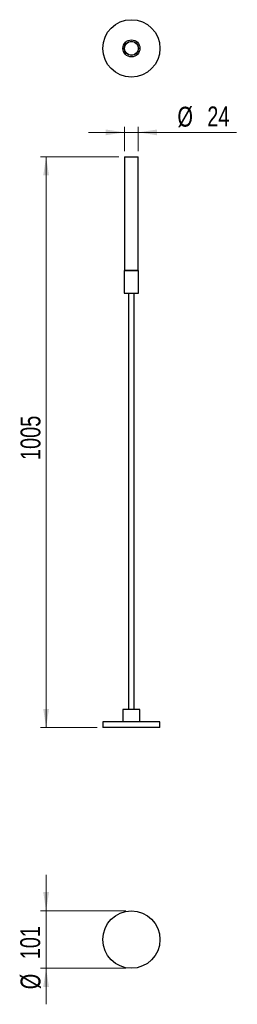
# Model space of a CAD drawing. Header units: millimetres. Extents: x 84 to 123, y 80 to 254.
import ezdxf

# ---------------------------------------------------------------- set-up
doc = ezdxf.new("R2010")
doc.units = ezdxf.units.MM
doc.styles.add('SLDTEXTSTYLE0', font='TXT', dxfattribs={"width": 0.75})
doc.dimstyles.new('SLDDIMSTYLE0', dxfattribs={"dimtxt": 3.5, "dimasz": 3.302, "dimexe": 0, "dimexo": 0.0625, "dimgap": 0.875, "dimtad": 1, "dimdec": 0, "dimlfac": 10, "dimrnd": 1e-09, "dimzin": 12, "dimdsep": 46, "dimtxsty": 'SLDTEXTSTYLE0', "dimsah": 1, "dimcen": 0.09, "dimadec": 0, "dimazin": 3, "dimtfac": 1, "dimtdec": 0, "dimtofl": 0, "dimtmove": 0, "dimatfit": 3, "dimfxl": 0, "dimfrac": 2, "dimtolj": 1, "dimtzin": 12, "dimarcsym": 0})
doc.dimstyles.new('SLDDIMSTYLE1', dxfattribs={"dimtxt": 3.5, "dimasz": 3.302, "dimexe": 0, "dimexo": 0.0625, "dimgap": 0.875, "dimtad": 1, "dimdec": 0, "dimlfac": 10, "dimrnd": 1e-09, "dimzin": 12, "dimdsep": 46, "dimtxsty": 'SLDTEXTSTYLE0', "dimsah": 1, "dimcen": 0.09, "dimadec": 0, "dimazin": 3, "dimtfac": 1, "dimtdec": 0, "dimtmove": 0, "dimatfit": 0, "dimfxl": 0, "dimfrac": 2, "dimtolj": 1, "dimtzin": 12, "dimarcsym": 0})

# ---------------------------------------------------------------- blocks, each defined once
blk = doc.blocks.new('_D')
at = {"color": 7, "linetype": 'Continuous', "lineweight": 0}
for p, q in [((101.58, 229.52), (87.75, 229.52)), ((88.75, 229.52), (88.75, 129)), ((97.75, 129), (87.75, 129))]:
    blk.add_line(p, q, dxfattribs=at)
at = {"color": 7, "linetype": 'Continuous', "lineweight": 18}
for points in [[(88.75, 229.52), (88.24, 226.22), (89.26, 226.22)], [(88.75, 129), (89.26, 132.3), (88.24, 132.3)]]:
    blk.add_solid(points, dxfattribs=at)
at = {"color": 7, "linetype": 'Continuous', "lineweight": 18, "insert": (84.24, 176.11), "char_height": 3.5, "attachment_point": 1, "rotation": 90, "style": 'SLDTEXTSTYLE0'}
blk.add_mtext('1005', dxfattribs=at)
blk = doc.blocks.new('_D_1')
at = {"color": 7, "linetype": 'Continuous', "lineweight": 0}
for p, q in [((102.58, 230.52), (102.58, 234.81)), ((105.02, 230.52), (105.02, 234.81)), ((102.58, 233.81), (96.23, 233.81)), ((105.02, 233.81), (102.58, 233.81)), ((105.02, 233.81), (122.38, 233.81))]:
    blk.add_line(p, q, dxfattribs=at)
at = {"color": 7, "linetype": 'Continuous', "lineweight": 18}
for points in [[(102.58, 233.81), (99.28, 234.31), (99.28, 233.3)], [(105.02, 233.81), (108.32, 233.3), (108.32, 234.31)]]:
    blk.add_solid(points, dxfattribs=at)
at = {"color": 7, "linetype": 'Continuous', "lineweight": 18, "char_height": 3.5, "attachment_point": 1, "style": 'SLDTEXTSTYLE0'}
for s, insert in [('%%c', (111.93, 238.32)), ('24', (117.2, 238.37))]:
    blk.add_mtext(s, dxfattribs=dict(at, insert=insert))
blk = doc.blocks.new('_D_2')
at = {"color": 7, "linetype": 'Continuous', "lineweight": 0}
for p, q in [((88.75, 96.73), (88.75, 103.08)), ((102.8, 96.73), (87.75, 96.73)), ((88.75, 96.73), (88.75, 86.63)), ((102.8, 86.63), (87.75, 86.63)), ((88.75, 86.63), (88.75, 80.28))]:
    blk.add_line(p, q, dxfattribs=at)
at = {"color": 7, "linetype": 'Continuous', "lineweight": 18}
for points in [[(88.75, 96.73), (89.26, 100.03), (88.24, 100.03)], [(88.75, 86.63), (88.24, 83.33), (89.26, 83.33)]]:
    blk.add_solid(points, dxfattribs=at)
at = {"color": 7, "linetype": 'Continuous', "lineweight": 18, "char_height": 3.5, "attachment_point": 1, "rotation": 90, "style": 'SLDTEXTSTYLE0'}
for s, insert in [('101', (84.19, 88.21)), ('%%c', (84.24, 82.93))]:
    blk.add_mtext(s, dxfattribs=dict(at, insert=insert))

msp = doc.modelspace()

# ---------------------------------------------------------------- linework, layer by layer
at = {"color": 7, "linetype": 'Continuous', "lineweight": 25}
for p, q in [((102.58, 229.52), (102.58, 209.52)), ((102.58, 229.52), (103.8, 229.52)), ((103.8, 229.52), (105.02, 229.52)), ((105.02, 209.52), (105.02, 229.52)), ((102.55, 209.5), (102.55, 205.5)), ((102.55, 209.5), (103.8, 209.5)), ((102.58, 209.52), (103.8, 209.52)), ((102.66, 209.52), (102.66, 209.5)), ((103.8, 209.52), (105.02, 209.52)), ((103.8, 209.5), (105.05, 209.5)), ((104.95, 209.5), (104.95, 209.52)), ((105.05, 205.5), (105.05, 209.5)), ((102.55, 205.5), (103.8, 205.5)), ((103.3, 205.5), (103.3, 132.2)), ((103.8, 205.5), (105.05, 205.5)), ((104.3, 132.2), (104.3, 205.5)), ((102.3, 132.2), (102.3, 130)), ((105.3, 132.2), (102.3, 132.2)), ((105.3, 130), (105.3, 132.2)), ((98.75, 130), (98.75, 129)), ((108.85, 130), (98.75, 130)), ((108.85, 129), (98.75, 129)), ((108.85, 129), (108.85, 130))]:
    msp.add_line(p, q, dxfattribs=at)
for centre, radius in [((103.8, 248.6), 5.05), ((103.8, 248.6), 1.5), ((103.8, 248.6), 1.25), ((103.8, 248.6), 1.22), ((103.8, 91.68), 5.05)]:
    msp.add_circle(centre, radius, dxfattribs=at)

# ---------------------------------------------------------------- dimensions: what is measured, and where the dimension line sits
at = {"color": 7, "linetype": 'Continuous', "lineweight": 18}
dim = msp.add_linear_dim(base=(102.58, 233.81), p1=(105.02, 229.52), p2=(102.58, 229.52), text='%%c<>', dimstyle='SLDDIMSTYLE1', dxfattribs=at)
dim.commit()
dim.dimension.update_dxf_attribs({"geometry": '_D_1', "text_midpoint": (117.15, 233.81), "dimtype": 160})
dim = msp.add_linear_dim(base=(88.75, 129), p1=(102.58, 229.52), p2=(98.75, 129), angle=90, dimstyle='SLDDIMSTYLE0', dxfattribs=at)
dim.commit()
dim.dimension.update_dxf_attribs({"geometry": '_D', "text_midpoint": (88.75, 181.29), "dimtype": 160})
dim = msp.add_linear_dim(base=(88.75, 86.63), p1=(103.8, 96.73), p2=(103.8, 86.63), angle=90, text='%%c<>', dimstyle='SLDDIMSTYLE1', dxfattribs=at)
dim.commit()
dim.dimension.update_dxf_attribs({"geometry": '_D_2', "text_midpoint": (88.75, 89.45), "dimtype": 160})

doc.saveas('drawing.dxf')
